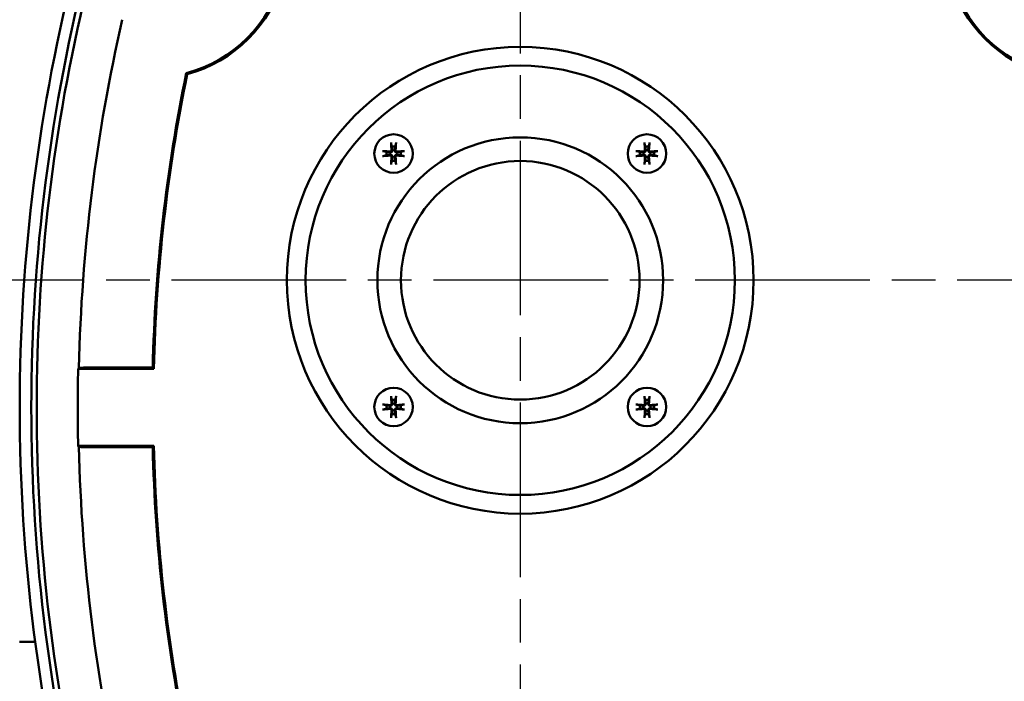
# Model space of a CAD drawing. Header units: millimetres. Extents: x -4813 to 10023, y -389 to 1491.
# Tile 6 of 32: x 460 to 588, y 301 to 387. Entities that reach past the tile are written whole.
import ezdxf

# ---------------------------------------------------------------- set-up
doc = ezdxf.new("R2010")
doc.units = ezdxf.units.MM
doc.header["$LTSCALE"] = 4
doc.linetypes.add('CHAIN', pattern=[0.7087, 0.4724, -0.0591, 0.1181, -0.0591])
for name, color, linetype, lineweight in [('Видимый контур (ГОСТ)', 7, 'Continuous', 50), ('Маркер центра (ГОСТ)', 7, 'Continuous', 25), ('Размер (ГОСТ)', 7, 'Continuous', 25)]:
    doc.layers.add(name, color=color, linetype=linetype, lineweight=lineweight)
doc.styles.add('Обычный текст (ГОСТ)', font='GOST Common Italic.ttf')
doc.dimstyles.new('Обычный (ГОСТ)', dxfattribs={"dimscale": 4, "dimtxt": 3.5, "dimasz": 3.5, "dimexe": 1, "dimexo": 0, "dimgap": 0.5, "dimtad": 1, "dimtxsty": 'Обычный текст (ГОСТ)', "dimblk": 'Filled-1', "dimcen": 0.09, "dimdle": 15, "dimclrd": 256, "dimclre": 256, "dimclrt": 256, "dimazin": 2, "dimtfac": 0.714286, "dimtdec": 3, "dimtmove": 0, "dimatfit": 3, "dimfxl": 1, "dimtolj": 1, "dimlwd": 25, "dimlwe": 25, "dimarcsym": 0})

# ---------------------------------------------------------------- blocks, each defined once
blk = doc.blocks.new('Filled-1')
at = {"color": 0}
for p, q in [((0, 0), (-1, 0.1429)), ((-1, 0.1429), (-1, -0.1429)), ((-1, 0), (0, 0)), ((-1, -0.1429), (0, 0))]:
    blk.add_line(p, q, dxfattribs=at)
at = {"color": 0, "flags": 128}
blk.add_lwpolyline([(-1, -0.1429), (0, 0), (-1, 0.1429), (-1, -0.1429)], dxfattribs=at)
at = {"color": 0}
blk.add_solid([(-1, -0.1429), (0, 0), (-1, 0.1429), (-1, -0.1429)], dxfattribs=at)
blk = doc.blocks.new('*D14')
at = {"layer": 'Defpoints', "color": 0, "linetype": 'Continuous', "transparency": 16777216}
for p in [(254.19, 421.17), (557.59, 421.17), (446.15, 353.17)]:
    blk.add_point(p, dxfattribs=at)
at = {"layer": 'Размер (ГОСТ)', "linetype": 'Continuous', "lineweight": 25, "transparency": 16777216}
for p, q in [((557.59, 421.17), (250.19, 421.17)), ((254.19, 367.17), (254.19, 407.17)), ((446.15, 353.17), (250.19, 353.17))]:
    blk.add_line(p, q, dxfattribs=at)
at = {"layer": 'Размер (ГОСТ)', "linetype": 'Continuous', "lineweight": 25, "transparency": 16777216, "xscale": 14, "yscale": 14, "zscale": 14}
for p, rotation in [((254.19, 421.17), 90), ((254.19, 353.17), 270)]:
    blk.add_blockref('Filled-1', p, dxfattribs=dict(at, rotation=rotation))
at = {"layer": 'Размер (ГОСТ)', "linetype": 'Continuous', "lineweight": 25, "transparency": 16777216, "insert": (238.19, 377.45), "char_height": 14, "attachment_point": 1, "rotation": 90, "style": 'Обычный текст (ГОСТ)'}
blk.add_mtext('\\A1;68', dxfattribs=at)
blk = doc.blocks.new('*D15')
at = {"layer": 'Defpoints', "color": 0, "linetype": 'Continuous', "transparency": 16777216}
for p in [(540.41, 421.17), (193.57, 181.17), (479.74, 181.17)]:
    blk.add_point(p, dxfattribs=at)
at = {"layer": 'Размер (ГОСТ)', "linetype": 'Continuous', "lineweight": 25, "transparency": 16777216}
for p, q in [((540.41, 421.17), (189.57, 421.17)), ((193.57, 407.17), (193.57, 195.17)), ((479.74, 181.17), (189.57, 181.17))]:
    blk.add_line(p, q, dxfattribs=at)
at = {"layer": 'Размер (ГОСТ)', "linetype": 'Continuous', "lineweight": 25, "transparency": 16777216, "xscale": 14, "yscale": 14, "zscale": 14}
for p, rotation in [((193.57, 421.17), 90), ((193.57, 181.17), 270)]:
    blk.add_blockref('Filled-1', p, dxfattribs=dict(at, rotation=rotation))
at = {"layer": 'Размер (ГОСТ)', "linetype": 'Continuous', "lineweight": 25, "transparency": 16777216, "insert": (177.57, 285.58), "char_height": 14, "attachment_point": 1, "rotation": 90, "style": 'Обычный текст (ГОСТ)'}
blk.add_mtext('\\A1;240', dxfattribs=at)

msp = doc.modelspace()

# ---------------------------------------------------------------- linework, layer by layer
at = {"layer": 'Видимый контур (ГОСТ)'}
for p, q in [((477.797, 341.671), (467.969, 341.671)), ((477.643, 341.828), (468.904, 341.828)), ((467.969, 331.671), (477.797, 331.671)), ((468.904, 331.513), (477.643, 331.513)), ((460.366, 306.245), (462.38, 306.245))]:
    msp.add_line(p, q, dxfattribs=at)
for centre, radius in [((525.366, 353.171), 30.299), ((525.366, 353.171), 27.87), ((508.916, 369.621), 2.5), ((541.817, 369.621), 2.5), ((525.366, 353.171), 18.554), ((525.366, 353.171), 15.489), ((508.916, 336.72), 2.5), ((541.817, 336.72), 2.5)]:
    msp.add_circle(centre, radius, dxfattribs=at)
for centre, radius, start, end in [((693.196, 336.671), 232.812, 165.55894, 194.44106), ((693.196, 336.671), 231.313, 165.4619, 194.5381), ((477.454, 397.1), 17.644, 284.89473, 345.10527), ((598.312, 397.1), 17.644, 194.89473, 255.10527), ((477.454, 397.1), 17.802, 285.20837, 344.79163), ((598.312, 397.1), 17.802, 195.20837, 254.79163), ((693.196, 336.671), 230.614, 166.41796, 193.58204), ((693.196, 336.671), 225.194, 167.0855, 178.6939), ((693.196, 336.671), 215.614, 168.394, 178.62943), ((693.196, 336.671), 215.457, 168.41979, 178.67025), ((508.916, 369.621), 0.935, 166.76803, 193.23197), ((508.916, 369.621), 0.935, 76.76803, 103.23197), ((508.916, 369.621), 0.935, 346.76803, 13.23197), ((541.817, 369.621), 0.935, 166.76803, 193.23197), ((541.817, 369.621), 0.935, 76.76803, 103.23197), ((541.817, 369.621), 0.935, 346.76803, 13.23197), ((508.916, 369.621), 0.935, 256.76803, 283.23197), ((541.817, 369.621), 0.935, 256.76803, 283.23197), ((693.196, 336.671), 225.283, 178.72825, 181.27175), ((508.916, 336.72), 0.935, 76.76803, 103.23197), ((541.817, 336.72), 0.935, 76.76803, 103.23197), ((508.916, 336.72), 0.935, 166.76803, 193.23197), ((508.916, 336.72), 0.935, 346.76803, 13.23197), ((541.817, 336.72), 0.935, 166.76803, 193.23197), ((541.817, 336.72), 0.935, 346.76803, 13.23197), ((508.916, 336.72), 0.935, 256.76803, 283.23197), ((541.817, 336.72), 0.935, 256.76803, 283.23197), ((693.196, 336.671), 225.194, 181.3061, 192.9145), ((693.196, 336.671), 215.614, 181.37057, 191.606), ((693.196, 336.671), 215.457, 181.32975, 191.58021)]:
    msp.add_arc(centre, radius, start, end, dxfattribs=at)
for centre, major_axis, ratio, start_param, end_param in [((509.077, 369.636), (0.398, -4.369), 0.0871557, 4.3758571, 4.6080594), ((508.754, 369.636), (0.398, 4.369), 0.0871557, 4.8167185, 5.0489208), ((541.978, 369.636), (0.398, -4.369), 0.0871557, 4.3758571, 4.6080594), ((541.656, 369.636), (0.398, 4.369), 0.0871557, 4.8167185, 5.0489208), ((508.901, 369.46), (-4.369, 0.398), 0.0871557, 4.8167185, 5.0489208), ((508.93, 369.46), (-4.369, -0.398), 0.0871557, 4.3758571, 4.6080594), ((541.802, 369.46), (-4.369, 0.398), 0.0871557, 4.8167185, 5.0489208), ((541.832, 369.46), (-4.369, -0.398), 0.0871557, 4.3758571, 4.6080594), ((508.901, 369.782), (4.369, 0.398), 0.0871557, 4.3758571, 4.6080594), ((509.077, 369.607), (-0.398, -4.369), 0.0871557, 4.8167185, 5.0489208), ((508.754, 369.607), (-0.398, 4.369), 0.0871557, 4.3758571, 4.6080594), ((508.93, 369.782), (4.369, -0.398), 0.0871557, 4.8167185, 5.0489208), ((541.802, 369.782), (4.369, 0.398), 0.0871557, 4.3758571, 4.6080594), ((541.978, 369.607), (-0.398, -4.369), 0.0871557, 4.8167185, 5.0489208), ((541.656, 369.607), (-0.398, 4.369), 0.0871557, 4.3758571, 4.6080594), ((541.832, 369.782), (4.369, -0.398), 0.0871557, 4.8167185, 5.0489208), ((693.196, 62.696), (0, 411.172), 0.7456588, 0.824653, 0.8250934), ((509.077, 336.735), (0.398, -4.369), 0.0871557, 4.3758571, 4.6080594), ((508.754, 336.735), (0.398, 4.369), 0.0871557, 4.8167185, 5.0489208), ((541.978, 336.735), (0.398, -4.369), 0.0871557, 4.3758571, 4.6080594), ((541.656, 336.735), (0.398, 4.369), 0.0871557, 4.8167185, 5.0489208), ((508.901, 336.559), (-4.369, 0.398), 0.0871557, 4.8167185, 5.0489208), ((508.901, 336.881), (4.369, 0.398), 0.0871557, 4.3758571, 4.6080594), ((509.077, 336.705), (-0.398, -4.369), 0.0871557, 4.8167185, 5.0489208), ((508.754, 336.705), (-0.398, 4.369), 0.0871557, 4.3758571, 4.6080594), ((508.93, 336.559), (-4.369, -0.398), 0.0871557, 4.3758571, 4.6080594), ((508.93, 336.881), (4.369, -0.398), 0.0871557, 4.8167185, 5.0489208), ((541.802, 336.559), (-4.369, 0.398), 0.0871557, 4.8167185, 5.0489208), ((541.802, 336.881), (4.369, 0.398), 0.0871557, 4.3758571, 4.6080594), ((541.978, 336.705), (-0.398, -4.369), 0.0871557, 4.8167185, 5.0489208), ((541.656, 336.705), (-0.398, 4.369), 0.0871557, 4.3758571, 4.6080594), ((541.832, 336.559), (-4.369, -0.398), 0.0871557, 4.3758571, 4.6080594), ((541.832, 336.881), (4.369, -0.398), 0.0871557, 4.8167185, 5.0489208), ((693.196, 610.646), (0, -411.172), 0.7456588, 5.4580919, 5.4585323)]:
    msp.add_ellipse(centre, major_axis=major_axis, ratio=ratio, start_param=start_param, end_param=end_param, dxfattribs=at)
for points, degree in [([(482.124, 379.921), (482.079, 379.963), (482.034, 380.006), (481.99, 380.048)], 3), ([(477.797, 331.671), (477.72, 331.592), (477.643, 331.513)], 2)]:
    msp.add_open_spline(points, degree=degree, dxfattribs=at)
for points, knots in [([(508.608, 370.874), (508.606, 370.881), (508.604, 370.89), (508.6, 370.912), (508.598, 370.929), (508.593, 370.961), (508.591, 370.981), (508.588, 371.014), (508.587, 371.031), (508.586, 371.046)], [0.047865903, 0.047865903, 0.047865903, 0.047865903, 0.052083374, 0.052083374, 0.057278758, 0.057278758, 0.062523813, 0.062523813, 0.067030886, 0.067030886, 0.067030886, 0.067030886]), ([(509.245, 371.046), (509.244, 371.031), (509.243, 371.014), (509.24, 370.981), (509.238, 370.961), (509.234, 370.929), (509.231, 370.912), (509.227, 370.89), (509.225, 370.881), (509.223, 370.874)], [0.016435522, 0.016435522, 0.016435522, 0.016435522, 0.020942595, 0.020942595, 0.02618765, 0.02618765, 0.031383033, 0.031383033, 0.035600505, 0.035600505, 0.035600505, 0.035600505]), ([(541.509, 370.874), (541.507, 370.881), (541.505, 370.89), (541.501, 370.912), (541.499, 370.929), (541.495, 370.961), (541.492, 370.981), (541.489, 371.014), (541.488, 371.031), (541.487, 371.046)], [0.047865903, 0.047865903, 0.047865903, 0.047865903, 0.052083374, 0.052083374, 0.057278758, 0.057278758, 0.062523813, 0.062523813, 0.067030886, 0.067030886, 0.067030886, 0.067030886]), ([(542.146, 371.046), (542.146, 371.031), (542.144, 371.014), (542.141, 370.981), (542.139, 370.961), (542.135, 370.929), (542.132, 370.912), (542.128, 370.89), (542.126, 370.881), (542.125, 370.874)], [0.016435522, 0.016435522, 0.016435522, 0.016435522, 0.020942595, 0.020942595, 0.02618765, 0.02618765, 0.031383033, 0.031383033, 0.035600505, 0.035600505, 0.035600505, 0.035600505]), ([(507.491, 369.951), (507.506, 369.95), (507.523, 369.949), (507.555, 369.946), (507.576, 369.943), (507.608, 369.939), (507.625, 369.937), (507.647, 369.933), (507.656, 369.931), (507.663, 369.929)], [0.016435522, 0.016435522, 0.016435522, 0.016435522, 0.020942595, 0.020942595, 0.02618765, 0.02618765, 0.031383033, 0.031383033, 0.035600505, 0.035600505, 0.035600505, 0.035600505]), ([(508.766, 370.066), (508.77, 370.032), (508.768, 369.996), (508.755, 369.943), (508.746, 369.921), (508.723, 369.88), (508.708, 369.861), (508.676, 369.829), (508.657, 369.814), (508.616, 369.791), (508.594, 369.782), (508.541, 369.769), (508.505, 369.766), (508.471, 369.771)], [0.115705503, 0.115705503, 0.115705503, 0.115705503, 0.126574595, 0.126574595, 0.133368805, 0.133368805, 0.140163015, 0.140163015, 0.146957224, 0.146957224, 0.153751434, 0.153751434, 0.164620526, 0.164620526, 0.164620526, 0.164620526]), ([(508.471, 369.471), (508.505, 369.476), (508.541, 369.474), (508.594, 369.46), (508.616, 369.452), (508.657, 369.429), (508.676, 369.414), (508.708, 369.382), (508.723, 369.363), (508.746, 369.321), (508.755, 369.3), (508.768, 369.247), (508.77, 369.21), (508.766, 369.176)], [0.115705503, 0.115705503, 0.115705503, 0.115705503, 0.126574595, 0.126574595, 0.133368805, 0.133368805, 0.140163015, 0.140163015, 0.146957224, 0.146957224, 0.153751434, 0.153751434, 0.164620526, 0.164620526, 0.164620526, 0.164620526]), ([(508.657, 370.056), (508.658, 370.036), (508.656, 370.014), (508.643, 369.973), (508.632, 369.954), (508.606, 369.923), (508.589, 369.909), (508.551, 369.889), (508.53, 369.882), (508.5, 369.879), (508.49, 369.879), (508.48, 369.88)], [0, 0, 0, 0, 0.006105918, 0.006105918, 0.012211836, 0.012211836, 0.018306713, 0.018306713, 0.02440159, 0.02440159, 0.027283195, 0.027283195, 0.027283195, 0.027283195]), ([(509.361, 369.771), (509.327, 369.766), (509.29, 369.769), (509.237, 369.782), (509.215, 369.791), (509.174, 369.814), (509.155, 369.829), (509.123, 369.861), (509.108, 369.88), (509.085, 369.921), (509.077, 369.943), (509.063, 369.996), (509.061, 370.032), (509.066, 370.066)], [0.115705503, 0.115705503, 0.115705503, 0.115705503, 0.126574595, 0.126574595, 0.133368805, 0.133368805, 0.140163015, 0.140163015, 0.146957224, 0.146957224, 0.153751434, 0.153751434, 0.164620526, 0.164620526, 0.164620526, 0.164620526]), ([(509.066, 369.176), (509.061, 369.21), (509.063, 369.247), (509.077, 369.3), (509.085, 369.321), (509.108, 369.363), (509.123, 369.382), (509.155, 369.414), (509.174, 369.429), (509.215, 369.452), (509.237, 369.46), (509.29, 369.474), (509.327, 369.476), (509.361, 369.471)], [0.115705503, 0.115705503, 0.115705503, 0.115705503, 0.126574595, 0.126574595, 0.133368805, 0.133368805, 0.140163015, 0.140163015, 0.146957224, 0.146957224, 0.153751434, 0.153751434, 0.164620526, 0.164620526, 0.164620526, 0.164620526]), ([(509.351, 369.88), (509.331, 369.879), (509.309, 369.881), (509.268, 369.894), (509.248, 369.905), (509.217, 369.931), (509.203, 369.948), (509.183, 369.986), (509.177, 370.007), (509.174, 370.037), (509.174, 370.046), (509.175, 370.056)], [0, 0, 0, 0, 0.006105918, 0.006105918, 0.012211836, 0.012211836, 0.018306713, 0.018306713, 0.02440159, 0.02440159, 0.027283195, 0.027283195, 0.027283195, 0.027283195]), ([(510.169, 369.929), (510.175, 369.931), (510.185, 369.933), (510.206, 369.937), (510.223, 369.939), (510.255, 369.943), (510.276, 369.946), (510.308, 369.949), (510.325, 369.95), (510.34, 369.951)], [0.047865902, 0.047865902, 0.047865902, 0.047865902, 0.052083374, 0.052083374, 0.057278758, 0.057278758, 0.062523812, 0.062523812, 0.067030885, 0.067030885, 0.067030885, 0.067030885]), ([(540.392, 369.951), (540.407, 369.95), (540.424, 369.949), (540.457, 369.946), (540.477, 369.943), (540.509, 369.939), (540.526, 369.937), (540.548, 369.933), (540.557, 369.931), (540.564, 369.929)], [0.016435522, 0.016435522, 0.016435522, 0.016435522, 0.020942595, 0.020942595, 0.02618765, 0.02618765, 0.031383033, 0.031383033, 0.035600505, 0.035600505, 0.035600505, 0.035600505]), ([(541.667, 370.066), (541.672, 370.032), (541.669, 369.996), (541.656, 369.943), (541.647, 369.921), (541.624, 369.88), (541.61, 369.861), (541.577, 369.829), (541.558, 369.814), (541.517, 369.791), (541.495, 369.782), (541.443, 369.769), (541.406, 369.766), (541.372, 369.771)], [0.115705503, 0.115705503, 0.115705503, 0.115705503, 0.126574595, 0.126574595, 0.133368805, 0.133368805, 0.140163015, 0.140163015, 0.146957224, 0.146957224, 0.153751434, 0.153751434, 0.164620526, 0.164620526, 0.164620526, 0.164620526]), ([(541.372, 369.471), (541.406, 369.476), (541.443, 369.474), (541.495, 369.46), (541.517, 369.452), (541.558, 369.429), (541.577, 369.414), (541.61, 369.382), (541.624, 369.363), (541.647, 369.321), (541.656, 369.3), (541.669, 369.247), (541.672, 369.21), (541.667, 369.176)], [0.115705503, 0.115705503, 0.115705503, 0.115705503, 0.126574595, 0.126574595, 0.133368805, 0.133368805, 0.140163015, 0.140163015, 0.146957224, 0.146957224, 0.153751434, 0.153751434, 0.164620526, 0.164620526, 0.164620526, 0.164620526]), ([(541.558, 370.056), (541.56, 370.036), (541.557, 370.014), (541.544, 369.973), (541.534, 369.954), (541.507, 369.923), (541.49, 369.909), (541.452, 369.889), (541.431, 369.882), (541.402, 369.879), (541.392, 369.879), (541.382, 369.88)], [0, 0, 0, 0, 0.006105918, 0.006105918, 0.012211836, 0.012211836, 0.018306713, 0.018306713, 0.02440159, 0.02440159, 0.027283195, 0.027283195, 0.027283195, 0.027283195]), ([(542.262, 369.771), (542.228, 369.766), (542.191, 369.769), (542.138, 369.782), (542.117, 369.791), (542.076, 369.814), (542.056, 369.829), (542.024, 369.861), (542.009, 369.88), (541.986, 369.921), (541.978, 369.943), (541.964, 369.996), (541.962, 370.032), (541.967, 370.066)], [0.115705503, 0.115705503, 0.115705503, 0.115705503, 0.126574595, 0.126574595, 0.133368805, 0.133368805, 0.140163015, 0.140163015, 0.146957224, 0.146957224, 0.153751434, 0.153751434, 0.164620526, 0.164620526, 0.164620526, 0.164620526]), ([(541.967, 369.176), (541.962, 369.21), (541.964, 369.247), (541.978, 369.3), (541.986, 369.321), (542.009, 369.363), (542.024, 369.382), (542.056, 369.414), (542.076, 369.429), (542.117, 369.452), (542.138, 369.46), (542.191, 369.474), (542.228, 369.476), (542.262, 369.471)], [0.115705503, 0.115705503, 0.115705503, 0.115705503, 0.126574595, 0.126574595, 0.133368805, 0.133368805, 0.140163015, 0.140163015, 0.146957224, 0.146957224, 0.153751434, 0.153751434, 0.164620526, 0.164620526, 0.164620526, 0.164620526]), ([(542.252, 369.88), (542.232, 369.879), (542.21, 369.881), (542.169, 369.894), (542.15, 369.905), (542.118, 369.931), (542.104, 369.948), (542.084, 369.986), (542.078, 370.007), (542.075, 370.037), (542.075, 370.046), (542.076, 370.056)], [0, 0, 0, 0, 0.006105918, 0.006105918, 0.012211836, 0.012211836, 0.018306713, 0.018306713, 0.02440159, 0.02440159, 0.027283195, 0.027283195, 0.027283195, 0.027283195]), ([(543.07, 369.929), (543.076, 369.931), (543.086, 369.933), (543.108, 369.937), (543.125, 369.939), (543.157, 369.943), (543.177, 369.946), (543.209, 369.949), (543.227, 369.95), (543.241, 369.951)], [0.047865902, 0.047865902, 0.047865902, 0.047865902, 0.052083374, 0.052083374, 0.057278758, 0.057278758, 0.062523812, 0.062523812, 0.067030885, 0.067030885, 0.067030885, 0.067030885]), ([(507.663, 369.313), (507.656, 369.312), (507.647, 369.31), (507.625, 369.306), (507.608, 369.303), (507.576, 369.299), (507.555, 369.297), (507.523, 369.294), (507.506, 369.293), (507.491, 369.292)], [0.047865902, 0.047865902, 0.047865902, 0.047865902, 0.052083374, 0.052083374, 0.057278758, 0.057278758, 0.062523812, 0.062523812, 0.067030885, 0.067030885, 0.067030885, 0.067030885]), ([(508.48, 369.362), (508.501, 369.364), (508.523, 369.362), (508.564, 369.349), (508.583, 369.338), (508.614, 369.312), (508.628, 369.295), (508.648, 369.257), (508.654, 369.236), (508.657, 369.206), (508.657, 369.196), (508.657, 369.186)], [0, 0, 0, 0, 0.006105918, 0.006105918, 0.012211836, 0.012211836, 0.018306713, 0.018306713, 0.02440159, 0.02440159, 0.027283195, 0.027283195, 0.027283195, 0.027283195]), ([(508.586, 368.197), (508.587, 368.211), (508.588, 368.229), (508.591, 368.261), (508.593, 368.282), (508.598, 368.313), (508.6, 368.331), (508.604, 368.352), (508.606, 368.362), (508.608, 368.368)], [0.016435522, 0.016435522, 0.016435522, 0.016435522, 0.020942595, 0.020942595, 0.02618765, 0.02618765, 0.031383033, 0.031383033, 0.035600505, 0.035600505, 0.035600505, 0.035600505]), ([(509.175, 369.186), (509.173, 369.206), (509.175, 369.228), (509.188, 369.269), (509.199, 369.289), (509.225, 369.32), (509.242, 369.334), (509.28, 369.354), (509.301, 369.36), (509.331, 369.363), (509.341, 369.363), (509.351, 369.362)], [0, 0, 0, 0, 0.006108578, 0.006108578, 0.012217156, 0.012217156, 0.018309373, 0.018309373, 0.02440159, 0.02440159, 0.027283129, 0.027283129, 0.027283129, 0.027283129]), ([(509.223, 368.368), (509.225, 368.362), (509.227, 368.352), (509.231, 368.331), (509.234, 368.313), (509.238, 368.282), (509.24, 368.261), (509.243, 368.229), (509.244, 368.211), (509.245, 368.197)], [0.047865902, 0.047865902, 0.047865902, 0.047865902, 0.052083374, 0.052083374, 0.057278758, 0.057278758, 0.062523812, 0.062523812, 0.067030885, 0.067030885, 0.067030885, 0.067030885]), ([(510.34, 369.292), (510.325, 369.293), (510.308, 369.294), (510.276, 369.297), (510.255, 369.299), (510.223, 369.303), (510.206, 369.306), (510.185, 369.31), (510.175, 369.312), (510.169, 369.313)], [0.016435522, 0.016435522, 0.016435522, 0.016435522, 0.020942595, 0.020942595, 0.02618765, 0.02618765, 0.031383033, 0.031383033, 0.035600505, 0.035600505, 0.035600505, 0.035600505]), ([(540.564, 369.313), (540.557, 369.312), (540.548, 369.31), (540.526, 369.306), (540.509, 369.303), (540.477, 369.299), (540.457, 369.297), (540.424, 369.294), (540.407, 369.293), (540.392, 369.292)], [0.047865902, 0.047865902, 0.047865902, 0.047865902, 0.052083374, 0.052083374, 0.057278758, 0.057278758, 0.062523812, 0.062523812, 0.067030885, 0.067030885, 0.067030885, 0.067030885]), ([(541.382, 369.362), (541.402, 369.364), (541.424, 369.362), (541.465, 369.349), (541.484, 369.338), (541.515, 369.312), (541.529, 369.295), (541.55, 369.257), (541.556, 369.236), (541.559, 369.206), (541.559, 369.196), (541.558, 369.186)], [0, 0, 0, 0, 0.006105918, 0.006105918, 0.012211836, 0.012211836, 0.018306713, 0.018306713, 0.02440159, 0.02440159, 0.027283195, 0.027283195, 0.027283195, 0.027283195]), ([(541.487, 368.197), (541.488, 368.211), (541.489, 368.229), (541.492, 368.261), (541.495, 368.282), (541.499, 368.313), (541.501, 368.331), (541.505, 368.352), (541.507, 368.362), (541.509, 368.368)], [0.016435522, 0.016435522, 0.016435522, 0.016435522, 0.020942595, 0.020942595, 0.02618765, 0.02618765, 0.031383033, 0.031383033, 0.035600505, 0.035600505, 0.035600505, 0.035600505]), ([(542.076, 369.186), (542.074, 369.206), (542.076, 369.228), (542.089, 369.269), (542.1, 369.289), (542.126, 369.32), (542.143, 369.334), (542.181, 369.354), (542.202, 369.36), (542.232, 369.363), (542.242, 369.363), (542.252, 369.362)], [0, 0, 0, 0, 0.006108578, 0.006108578, 0.012217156, 0.012217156, 0.018309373, 0.018309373, 0.02440159, 0.02440159, 0.027283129, 0.027283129, 0.027283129, 0.027283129]), ([(542.125, 368.368), (542.126, 368.362), (542.128, 368.352), (542.132, 368.331), (542.135, 368.313), (542.139, 368.282), (542.141, 368.261), (542.144, 368.229), (542.146, 368.211), (542.146, 368.197)], [0.047865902, 0.047865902, 0.047865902, 0.047865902, 0.052083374, 0.052083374, 0.057278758, 0.057278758, 0.062523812, 0.062523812, 0.067030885, 0.067030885, 0.067030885, 0.067030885]), ([(543.241, 369.292), (543.227, 369.293), (543.209, 369.294), (543.177, 369.297), (543.157, 369.299), (543.125, 369.303), (543.108, 369.306), (543.086, 369.31), (543.076, 369.312), (543.07, 369.313)], [0.016435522, 0.016435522, 0.016435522, 0.016435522, 0.020942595, 0.020942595, 0.02618765, 0.02618765, 0.031383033, 0.031383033, 0.035600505, 0.035600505, 0.035600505, 0.035600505]), ([(468.06, 341.804), (468.101, 341.807), (468.148, 341.81), (468.284, 341.817), (468.407, 341.821), (468.635, 341.826), (468.781, 341.828), (468.904, 341.828)], [0.053694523, 0.053694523, 0.053694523, 0.053694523, 0.074182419, 0.074182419, 0.111249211, 0.111249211, 0.148272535, 0.148272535, 0.148272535, 0.148272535]), ([(508.608, 337.973), (508.606, 337.98), (508.604, 337.989), (508.6, 338.011), (508.598, 338.028), (508.593, 338.06), (508.591, 338.08), (508.588, 338.113), (508.587, 338.13), (508.586, 338.145)], [0.047865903, 0.047865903, 0.047865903, 0.047865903, 0.052083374, 0.052083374, 0.057278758, 0.057278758, 0.062523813, 0.062523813, 0.067030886, 0.067030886, 0.067030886, 0.067030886]), ([(509.245, 338.145), (509.244, 338.13), (509.243, 338.113), (509.24, 338.08), (509.238, 338.06), (509.234, 338.028), (509.231, 338.011), (509.227, 337.989), (509.225, 337.98), (509.223, 337.973)], [0.016435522, 0.016435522, 0.016435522, 0.016435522, 0.020942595, 0.020942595, 0.02618765, 0.02618765, 0.031383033, 0.031383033, 0.035600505, 0.035600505, 0.035600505, 0.035600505]), ([(541.509, 337.973), (541.507, 337.98), (541.505, 337.989), (541.501, 338.011), (541.499, 338.028), (541.495, 338.06), (541.492, 338.08), (541.489, 338.113), (541.488, 338.13), (541.487, 338.145)], [0.047865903, 0.047865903, 0.047865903, 0.047865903, 0.052083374, 0.052083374, 0.057278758, 0.057278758, 0.062523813, 0.062523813, 0.067030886, 0.067030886, 0.067030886, 0.067030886]), ([(542.146, 338.145), (542.146, 338.13), (542.144, 338.113), (542.141, 338.08), (542.139, 338.06), (542.135, 338.028), (542.132, 338.011), (542.128, 337.989), (542.126, 337.98), (542.125, 337.973)], [0.016435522, 0.016435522, 0.016435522, 0.016435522, 0.020942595, 0.020942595, 0.02618765, 0.02618765, 0.031383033, 0.031383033, 0.035600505, 0.035600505, 0.035600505, 0.035600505]), ([(507.491, 337.05), (507.506, 337.049), (507.523, 337.047), (507.555, 337.044), (507.576, 337.042), (507.608, 337.038), (507.625, 337.036), (507.647, 337.032), (507.656, 337.03), (507.663, 337.028)], [0.016435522, 0.016435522, 0.016435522, 0.016435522, 0.020942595, 0.020942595, 0.02618765, 0.02618765, 0.031383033, 0.031383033, 0.035600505, 0.035600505, 0.035600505, 0.035600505]), ([(507.663, 336.412), (507.656, 336.41), (507.647, 336.408), (507.625, 336.404), (507.608, 336.402), (507.576, 336.398), (507.555, 336.396), (507.523, 336.393), (507.506, 336.391), (507.491, 336.39)], [0.047865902, 0.047865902, 0.047865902, 0.047865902, 0.052083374, 0.052083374, 0.057278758, 0.057278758, 0.062523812, 0.062523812, 0.067030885, 0.067030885, 0.067030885, 0.067030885]), ([(508.766, 337.165), (508.77, 337.131), (508.768, 337.094), (508.755, 337.042), (508.746, 337.02), (508.723, 336.979), (508.708, 336.959), (508.676, 336.927), (508.657, 336.913), (508.616, 336.889), (508.594, 336.881), (508.541, 336.868), (508.505, 336.865), (508.471, 336.87)], [0.115705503, 0.115705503, 0.115705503, 0.115705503, 0.126574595, 0.126574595, 0.133368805, 0.133368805, 0.140163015, 0.140163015, 0.146957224, 0.146957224, 0.153751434, 0.153751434, 0.164620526, 0.164620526, 0.164620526, 0.164620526]), ([(508.471, 336.57), (508.505, 336.575), (508.541, 336.573), (508.594, 336.559), (508.616, 336.551), (508.657, 336.527), (508.676, 336.513), (508.708, 336.481), (508.723, 336.461), (508.746, 336.42), (508.755, 336.398), (508.768, 336.346), (508.77, 336.309), (508.766, 336.275)], [0.115705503, 0.115705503, 0.115705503, 0.115705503, 0.126574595, 0.126574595, 0.133368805, 0.133368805, 0.140163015, 0.140163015, 0.146957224, 0.146957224, 0.153751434, 0.153751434, 0.164620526, 0.164620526, 0.164620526, 0.164620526]), ([(508.657, 337.155), (508.658, 337.135), (508.656, 337.113), (508.643, 337.072), (508.632, 337.053), (508.606, 337.022), (508.589, 337.007), (508.551, 336.987), (508.53, 336.981), (508.5, 336.978), (508.49, 336.978), (508.48, 336.979)], [0, 0, 0, 0, 0.006105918, 0.006105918, 0.012211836, 0.012211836, 0.018306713, 0.018306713, 0.02440159, 0.02440159, 0.027283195, 0.027283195, 0.027283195, 0.027283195]), ([(508.48, 336.461), (508.501, 336.463), (508.523, 336.461), (508.564, 336.447), (508.583, 336.437), (508.614, 336.411), (508.628, 336.394), (508.648, 336.356), (508.654, 336.334), (508.657, 336.305), (508.657, 336.295), (508.657, 336.285)], [0, 0, 0, 0, 0.006105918, 0.006105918, 0.012211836, 0.012211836, 0.018306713, 0.018306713, 0.02440159, 0.02440159, 0.027283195, 0.027283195, 0.027283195, 0.027283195]), ([(509.361, 336.87), (509.327, 336.865), (509.29, 336.868), (509.237, 336.881), (509.215, 336.889), (509.174, 336.913), (509.155, 336.927), (509.123, 336.959), (509.108, 336.979), (509.085, 337.02), (509.077, 337.042), (509.063, 337.094), (509.061, 337.131), (509.066, 337.165)], [0.115705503, 0.115705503, 0.115705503, 0.115705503, 0.126574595, 0.126574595, 0.133368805, 0.133368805, 0.140163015, 0.140163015, 0.146957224, 0.146957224, 0.153751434, 0.153751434, 0.164620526, 0.164620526, 0.164620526, 0.164620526]), ([(509.066, 336.275), (509.061, 336.309), (509.063, 336.346), (509.077, 336.398), (509.085, 336.42), (509.108, 336.461), (509.123, 336.481), (509.155, 336.513), (509.174, 336.527), (509.215, 336.551), (509.237, 336.559), (509.29, 336.573), (509.327, 336.575), (509.361, 336.57)], [0.115705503, 0.115705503, 0.115705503, 0.115705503, 0.126574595, 0.126574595, 0.133368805, 0.133368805, 0.140163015, 0.140163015, 0.146957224, 0.146957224, 0.153751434, 0.153751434, 0.164620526, 0.164620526, 0.164620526, 0.164620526]), ([(509.175, 336.285), (509.173, 336.305), (509.175, 336.327), (509.188, 336.368), (509.199, 336.387), (509.225, 336.419), (509.242, 336.433), (509.28, 336.453), (509.301, 336.459), (509.331, 336.462), (509.341, 336.462), (509.351, 336.461)], [0, 0, 0, 0, 0.006108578, 0.006108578, 0.012217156, 0.012217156, 0.018309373, 0.018309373, 0.02440159, 0.02440159, 0.027283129, 0.027283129, 0.027283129, 0.027283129]), ([(509.351, 336.979), (509.331, 336.977), (509.309, 336.98), (509.268, 336.993), (509.248, 337.003), (509.217, 337.029), (509.203, 337.046), (509.183, 337.085), (509.177, 337.106), (509.174, 337.135), (509.174, 337.145), (509.175, 337.155)], [0, 0, 0, 0, 0.006105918, 0.006105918, 0.012211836, 0.012211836, 0.018306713, 0.018306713, 0.02440159, 0.02440159, 0.027283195, 0.027283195, 0.027283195, 0.027283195]), ([(510.169, 337.028), (510.175, 337.03), (510.185, 337.032), (510.206, 337.036), (510.223, 337.038), (510.255, 337.042), (510.276, 337.044), (510.308, 337.047), (510.325, 337.049), (510.34, 337.05)], [0.047865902, 0.047865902, 0.047865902, 0.047865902, 0.052083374, 0.052083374, 0.057278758, 0.057278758, 0.062523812, 0.062523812, 0.067030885, 0.067030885, 0.067030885, 0.067030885]), ([(510.34, 336.39), (510.325, 336.391), (510.308, 336.393), (510.276, 336.396), (510.255, 336.398), (510.223, 336.402), (510.206, 336.404), (510.185, 336.408), (510.175, 336.41), (510.169, 336.412)], [0.016435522, 0.016435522, 0.016435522, 0.016435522, 0.020942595, 0.020942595, 0.02618765, 0.02618765, 0.031383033, 0.031383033, 0.035600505, 0.035600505, 0.035600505, 0.035600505]), ([(540.392, 337.05), (540.407, 337.049), (540.424, 337.047), (540.457, 337.044), (540.477, 337.042), (540.509, 337.038), (540.526, 337.036), (540.548, 337.032), (540.557, 337.03), (540.564, 337.028)], [0.016435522, 0.016435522, 0.016435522, 0.016435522, 0.020942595, 0.020942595, 0.02618765, 0.02618765, 0.031383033, 0.031383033, 0.035600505, 0.035600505, 0.035600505, 0.035600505]), ([(540.564, 336.412), (540.557, 336.41), (540.548, 336.408), (540.526, 336.404), (540.509, 336.402), (540.477, 336.398), (540.457, 336.396), (540.424, 336.393), (540.407, 336.391), (540.392, 336.39)], [0.047865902, 0.047865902, 0.047865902, 0.047865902, 0.052083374, 0.052083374, 0.057278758, 0.057278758, 0.062523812, 0.062523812, 0.067030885, 0.067030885, 0.067030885, 0.067030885]), ([(541.667, 337.165), (541.672, 337.131), (541.669, 337.094), (541.656, 337.042), (541.647, 337.02), (541.624, 336.979), (541.61, 336.959), (541.577, 336.927), (541.558, 336.913), (541.517, 336.889), (541.495, 336.881), (541.443, 336.868), (541.406, 336.865), (541.372, 336.87)], [0.115705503, 0.115705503, 0.115705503, 0.115705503, 0.126574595, 0.126574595, 0.133368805, 0.133368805, 0.140163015, 0.140163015, 0.146957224, 0.146957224, 0.153751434, 0.153751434, 0.164620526, 0.164620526, 0.164620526, 0.164620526]), ([(541.372, 336.57), (541.406, 336.575), (541.443, 336.573), (541.495, 336.559), (541.517, 336.551), (541.558, 336.527), (541.577, 336.513), (541.61, 336.481), (541.624, 336.461), (541.647, 336.42), (541.656, 336.398), (541.669, 336.346), (541.672, 336.309), (541.667, 336.275)], [0.115705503, 0.115705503, 0.115705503, 0.115705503, 0.126574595, 0.126574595, 0.133368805, 0.133368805, 0.140163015, 0.140163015, 0.146957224, 0.146957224, 0.153751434, 0.153751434, 0.164620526, 0.164620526, 0.164620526, 0.164620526]), ([(541.558, 337.155), (541.56, 337.135), (541.557, 337.113), (541.544, 337.072), (541.534, 337.053), (541.507, 337.022), (541.49, 337.007), (541.452, 336.987), (541.431, 336.981), (541.402, 336.978), (541.392, 336.978), (541.382, 336.979)], [0, 0, 0, 0, 0.006105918, 0.006105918, 0.012211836, 0.012211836, 0.018306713, 0.018306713, 0.02440159, 0.02440159, 0.027283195, 0.027283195, 0.027283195, 0.027283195]), ([(541.382, 336.461), (541.402, 336.463), (541.424, 336.461), (541.465, 336.447), (541.484, 336.437), (541.515, 336.411), (541.529, 336.394), (541.55, 336.356), (541.556, 336.334), (541.559, 336.305), (541.559, 336.295), (541.558, 336.285)], [0, 0, 0, 0, 0.006105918, 0.006105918, 0.012211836, 0.012211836, 0.018306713, 0.018306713, 0.02440159, 0.02440159, 0.027283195, 0.027283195, 0.027283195, 0.027283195]), ([(542.262, 336.87), (542.228, 336.865), (542.191, 336.868), (542.138, 336.881), (542.117, 336.889), (542.076, 336.913), (542.056, 336.927), (542.024, 336.959), (542.009, 336.979), (541.986, 337.02), (541.978, 337.042), (541.964, 337.094), (541.962, 337.131), (541.967, 337.165)], [0.115705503, 0.115705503, 0.115705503, 0.115705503, 0.126574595, 0.126574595, 0.133368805, 0.133368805, 0.140163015, 0.140163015, 0.146957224, 0.146957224, 0.153751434, 0.153751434, 0.164620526, 0.164620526, 0.164620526, 0.164620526]), ([(541.967, 336.275), (541.962, 336.309), (541.964, 336.346), (541.978, 336.398), (541.986, 336.42), (542.009, 336.461), (542.024, 336.481), (542.056, 336.513), (542.076, 336.527), (542.117, 336.551), (542.138, 336.559), (542.191, 336.573), (542.228, 336.575), (542.262, 336.57)], [0.115705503, 0.115705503, 0.115705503, 0.115705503, 0.126574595, 0.126574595, 0.133368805, 0.133368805, 0.140163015, 0.140163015, 0.146957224, 0.146957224, 0.153751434, 0.153751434, 0.164620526, 0.164620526, 0.164620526, 0.164620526]), ([(542.076, 336.285), (542.074, 336.305), (542.076, 336.327), (542.089, 336.368), (542.1, 336.387), (542.126, 336.419), (542.143, 336.433), (542.181, 336.453), (542.202, 336.459), (542.232, 336.462), (542.242, 336.462), (542.252, 336.461)], [0, 0, 0, 0, 0.006108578, 0.006108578, 0.012217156, 0.012217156, 0.018309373, 0.018309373, 0.02440159, 0.02440159, 0.027283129, 0.027283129, 0.027283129, 0.027283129]), ([(542.252, 336.979), (542.232, 336.977), (542.21, 336.98), (542.169, 336.993), (542.15, 337.003), (542.118, 337.029), (542.104, 337.046), (542.084, 337.085), (542.078, 337.106), (542.075, 337.135), (542.075, 337.145), (542.076, 337.155)], [0, 0, 0, 0, 0.006105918, 0.006105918, 0.012211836, 0.012211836, 0.018306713, 0.018306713, 0.02440159, 0.02440159, 0.027283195, 0.027283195, 0.027283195, 0.027283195]), ([(543.07, 337.028), (543.076, 337.03), (543.086, 337.032), (543.108, 337.036), (543.125, 337.038), (543.157, 337.042), (543.177, 337.044), (543.209, 337.047), (543.227, 337.049), (543.241, 337.05)], [0.047865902, 0.047865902, 0.047865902, 0.047865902, 0.052083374, 0.052083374, 0.057278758, 0.057278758, 0.062523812, 0.062523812, 0.067030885, 0.067030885, 0.067030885, 0.067030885]), ([(543.241, 336.39), (543.227, 336.391), (543.209, 336.393), (543.177, 336.396), (543.157, 336.398), (543.125, 336.402), (543.108, 336.404), (543.086, 336.408), (543.076, 336.41), (543.07, 336.412)], [0.016435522, 0.016435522, 0.016435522, 0.016435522, 0.020942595, 0.020942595, 0.02618765, 0.02618765, 0.031383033, 0.031383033, 0.035600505, 0.035600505, 0.035600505, 0.035600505]), ([(508.586, 335.295), (508.587, 335.31), (508.588, 335.327), (508.591, 335.36), (508.593, 335.38), (508.598, 335.412), (508.6, 335.429), (508.604, 335.451), (508.606, 335.46), (508.608, 335.467)], [0.016435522, 0.016435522, 0.016435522, 0.016435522, 0.020942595, 0.020942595, 0.02618765, 0.02618765, 0.031383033, 0.031383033, 0.035600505, 0.035600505, 0.035600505, 0.035600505]), ([(509.223, 335.467), (509.225, 335.46), (509.227, 335.451), (509.231, 335.429), (509.234, 335.412), (509.238, 335.38), (509.24, 335.36), (509.243, 335.327), (509.244, 335.31), (509.245, 335.295)], [0.047865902, 0.047865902, 0.047865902, 0.047865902, 0.052083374, 0.052083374, 0.057278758, 0.057278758, 0.062523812, 0.062523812, 0.067030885, 0.067030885, 0.067030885, 0.067030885]), ([(541.487, 335.295), (541.488, 335.31), (541.489, 335.327), (541.492, 335.36), (541.495, 335.38), (541.499, 335.412), (541.501, 335.429), (541.505, 335.451), (541.507, 335.46), (541.509, 335.467)], [0.016435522, 0.016435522, 0.016435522, 0.016435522, 0.020942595, 0.020942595, 0.02618765, 0.02618765, 0.031383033, 0.031383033, 0.035600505, 0.035600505, 0.035600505, 0.035600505]), ([(542.125, 335.467), (542.126, 335.46), (542.128, 335.451), (542.132, 335.429), (542.135, 335.412), (542.139, 335.38), (542.141, 335.36), (542.144, 335.327), (542.146, 335.31), (542.146, 335.295)], [0.047865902, 0.047865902, 0.047865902, 0.047865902, 0.052083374, 0.052083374, 0.057278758, 0.057278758, 0.062523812, 0.062523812, 0.067030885, 0.067030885, 0.067030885, 0.067030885]), ([(468.904, 331.513), (468.781, 331.513), (468.635, 331.515), (468.407, 331.52), (468.284, 331.524), (468.148, 331.531), (468.101, 331.534), (468.06, 331.538)], [0.44459589, 0.44459589, 0.44459589, 0.44459589, 0.481619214, 0.481619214, 0.518686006, 0.518686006, 0.539173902, 0.539173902, 0.539173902, 0.539173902])]:
    msp.add_open_spline(points, degree=3, knots=knots, dxfattribs=at)
for points, weights in [([(508.608, 370.874), (508.662, 370.676), (508.702, 370.531)], [1.00329461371, 1.01453007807, 1]), ([(509.13, 370.531), (509.169, 370.676), (509.223, 370.874)], [1, 1.014530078, 1.00329461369]), ([(541.509, 370.874), (541.563, 370.676), (541.603, 370.531)], [1.00329461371, 1.01453007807, 1]), ([(542.031, 370.531), (542.07, 370.676), (542.125, 370.874)], [1, 1.014530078, 1.00329461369]), ([(508.005, 369.835), (507.861, 369.875), (507.663, 369.929)], [1, 1.01453008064, 1.00329461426]), ([(508.471, 369.771), (508.315, 369.792), (508.005, 369.835)], [1.84165152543, 1.44094764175, 1]), ([(508.005, 369.407), (508.315, 369.45), (508.471, 369.471)], [1, 1.44094764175, 1.84165152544]), ([(508.702, 370.531), (508.744, 370.221), (508.766, 370.066)], [1, 1.44094764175, 1.84165152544]), ([(509.066, 370.066), (509.087, 370.221), (509.13, 370.531)], [1.84165152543, 1.44094764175, 1]), ([(509.826, 369.835), (509.516, 369.792), (509.361, 369.771)], [1, 1.44094764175, 1.84165152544]), ([(509.361, 369.471), (509.516, 369.45), (509.826, 369.407)], [1.84165152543, 1.44094764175, 1]), ([(510.169, 369.929), (509.97, 369.875), (509.826, 369.835)], [1.00329461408, 1.01453007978, 1]), ([(540.907, 369.835), (540.762, 369.875), (540.564, 369.929)], [1, 1.01453008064, 1.00329461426]), ([(541.372, 369.771), (541.217, 369.792), (540.907, 369.835)], [1.84165152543, 1.44094764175, 1]), ([(540.907, 369.407), (541.217, 369.45), (541.372, 369.471)], [1, 1.44094764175, 1.84165152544]), ([(541.603, 370.531), (541.646, 370.221), (541.667, 370.066)], [1, 1.44094764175, 1.84165152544]), ([(541.967, 370.066), (541.988, 370.221), (542.031, 370.531)], [1.84165152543, 1.44094764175, 1]), ([(542.727, 369.835), (542.417, 369.792), (542.262, 369.771)], [1, 1.44094764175, 1.84165152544]), ([(542.262, 369.471), (542.417, 369.45), (542.727, 369.407)], [1.84165152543, 1.44094764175, 1]), ([(543.07, 369.929), (542.871, 369.875), (542.727, 369.835)], [1.00329461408, 1.01453007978, 1]), ([(507.663, 369.313), (507.861, 369.368), (508.005, 369.407)], [1.00329461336, 1.01453007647, 1]), ([(508.702, 368.711), (508.662, 368.567), (508.608, 368.368)], [1, 1.01453007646, 1.00329461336]), ([(508.766, 369.176), (508.744, 369.021), (508.702, 368.711)], [1.84165152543, 1.44094764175, 1]), ([(509.13, 368.711), (509.087, 369.021), (509.066, 369.176)], [1, 1.44094764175, 1.84165152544]), ([(509.223, 368.368), (509.169, 368.567), (509.13, 368.711)], [1.00329461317, 1.01453007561, 1]), ([(509.826, 369.407), (509.97, 369.368), (510.169, 369.313)], [1, 1.01453007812, 1.00329461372]), ([(540.564, 369.313), (540.762, 369.368), (540.907, 369.407)], [1.00329461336, 1.01453007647, 1]), ([(541.603, 368.711), (541.563, 368.567), (541.509, 368.368)], [1, 1.01453007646, 1.00329461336]), ([(541.667, 369.176), (541.646, 369.021), (541.603, 368.711)], [1.84165152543, 1.44094764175, 1]), ([(542.031, 368.711), (541.988, 369.021), (541.967, 369.176)], [1, 1.44094764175, 1.84165152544]), ([(542.125, 368.368), (542.07, 368.567), (542.031, 368.711)], [1.00329461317, 1.01453007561, 1]), ([(542.727, 369.407), (542.871, 369.368), (543.07, 369.313)], [1, 1.01453007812, 1.00329461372]), ([(477.797, 341.671), (477.72, 341.749), (477.643, 341.828)], [0.999999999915, 0.999999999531, 0.999999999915]), ([(508.608, 337.973), (508.662, 337.774), (508.702, 337.63)], [1.00329461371, 1.01453007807, 1]), ([(508.702, 337.63), (508.744, 337.32), (508.766, 337.165)], [1, 1.44094764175, 1.84165152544]), ([(509.066, 337.165), (509.087, 337.32), (509.13, 337.63)], [1.84165152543, 1.44094764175, 1]), ([(509.13, 337.63), (509.169, 337.774), (509.223, 337.973)], [1, 1.014530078, 1.00329461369]), ([(541.509, 337.973), (541.563, 337.774), (541.603, 337.63)], [1.00329461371, 1.01453007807, 1]), ([(541.603, 337.63), (541.646, 337.32), (541.667, 337.165)], [1, 1.44094764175, 1.84165152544]), ([(541.967, 337.165), (541.988, 337.32), (542.031, 337.63)], [1.84165152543, 1.44094764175, 1]), ([(542.031, 337.63), (542.07, 337.774), (542.125, 337.973)], [1, 1.014530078, 1.00329461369]), ([(508.005, 336.934), (507.861, 336.974), (507.663, 337.028)], [1, 1.01453008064, 1.00329461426]), ([(507.663, 336.412), (507.861, 336.467), (508.005, 336.506)], [1.00329461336, 1.01453007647, 1]), ([(508.471, 336.87), (508.315, 336.891), (508.005, 336.934)], [1.84165152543, 1.44094764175, 1]), ([(508.005, 336.506), (508.315, 336.549), (508.471, 336.57)], [1, 1.44094764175, 1.84165152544]), ([(508.766, 336.275), (508.744, 336.12), (508.702, 335.81)], [1.84165152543, 1.44094764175, 1]), ([(509.13, 335.81), (509.087, 336.12), (509.066, 336.275)], [1, 1.44094764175, 1.84165152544]), ([(509.826, 336.934), (509.516, 336.891), (509.361, 336.87)], [1, 1.44094764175, 1.84165152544]), ([(509.361, 336.57), (509.516, 336.549), (509.826, 336.506)], [1.84165152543, 1.44094764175, 1]), ([(510.169, 337.028), (509.97, 336.974), (509.826, 336.934)], [1.00329461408, 1.01453007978, 1]), ([(509.826, 336.506), (509.97, 336.467), (510.169, 336.412)], [1, 1.01453007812, 1.00329461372]), ([(540.907, 336.934), (540.762, 336.974), (540.564, 337.028)], [1, 1.01453008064, 1.00329461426]), ([(540.564, 336.412), (540.762, 336.467), (540.907, 336.506)], [1.00329461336, 1.01453007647, 1]), ([(541.372, 336.87), (541.217, 336.891), (540.907, 336.934)], [1.84165152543, 1.44094764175, 1]), ([(540.907, 336.506), (541.217, 336.549), (541.372, 336.57)], [1, 1.44094764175, 1.84165152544]), ([(541.667, 336.275), (541.646, 336.12), (541.603, 335.81)], [1.84165152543, 1.44094764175, 1]), ([(542.031, 335.81), (541.988, 336.12), (541.967, 336.275)], [1, 1.44094764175, 1.84165152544]), ([(542.727, 336.934), (542.417, 336.891), (542.262, 336.87)], [1, 1.44094764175, 1.84165152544]), ([(542.262, 336.57), (542.417, 336.549), (542.727, 336.506)], [1.84165152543, 1.44094764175, 1]), ([(543.07, 337.028), (542.871, 336.974), (542.727, 336.934)], [1.00329461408, 1.01453007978, 1]), ([(542.727, 336.506), (542.871, 336.467), (543.07, 336.412)], [1, 1.01453007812, 1.00329461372]), ([(508.702, 335.81), (508.662, 335.666), (508.608, 335.467)], [1, 1.01453007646, 1.00329461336]), ([(509.223, 335.467), (509.169, 335.666), (509.13, 335.81)], [1.00329461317, 1.01453007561, 1]), ([(541.603, 335.81), (541.563, 335.666), (541.509, 335.467)], [1, 1.01453007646, 1.00329461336]), ([(542.125, 335.467), (542.07, 335.666), (542.031, 335.81)], [1.00329461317, 1.01453007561, 1])]:
    msp.add_rational_spline(points, weights, degree=2, dxfattribs=at)
at = {"layer": 'Маркер центра (ГОСТ)', "linetype": 'CHAIN', "ltscale": 11.993792}
for p, q in [((525.366, 439.292), (525.366, 202.058)), ((638.76, 353.171), (446.146, 353.171))]:
    msp.add_line(p, q, dxfattribs=at)

# ---------------------------------------------------------------- dimensions: what is measured, and where the dimension line sits
at = {"layer": 'Размер (ГОСТ)', "linetype": 'Continuous', "lineweight": 25}
for base, p1, p2, angle, picture, middle in [((193.567, 181.17), (540.41, 421.17), (479.745, 181.17), 270, '*D15', (193.567, 301.17)), ((254.19, 421.17), (446.146, 353.171), (557.592, 421.17), 90, '*D14', (254.19, 387.17))]:
    dim = msp.add_linear_dim(base=base, p1=p1, p2=p2, angle=angle, dimstyle='Обычный (ГОСТ)', override={"dimgap": 0.5, "dimdec": 2, "dimtol": 0, "dimlim": 0, "dimtp": 0, "dimtm": 0, "dimtdec": 3, "dimtofl": 0, "dimatfit": 1}, dxfattribs=at)
    dim.commit()
    dim.dimension.update_dxf_attribs({"geometry": picture, "text_midpoint": middle, "dimtype": 160})

doc.saveas('drawing.dxf')
